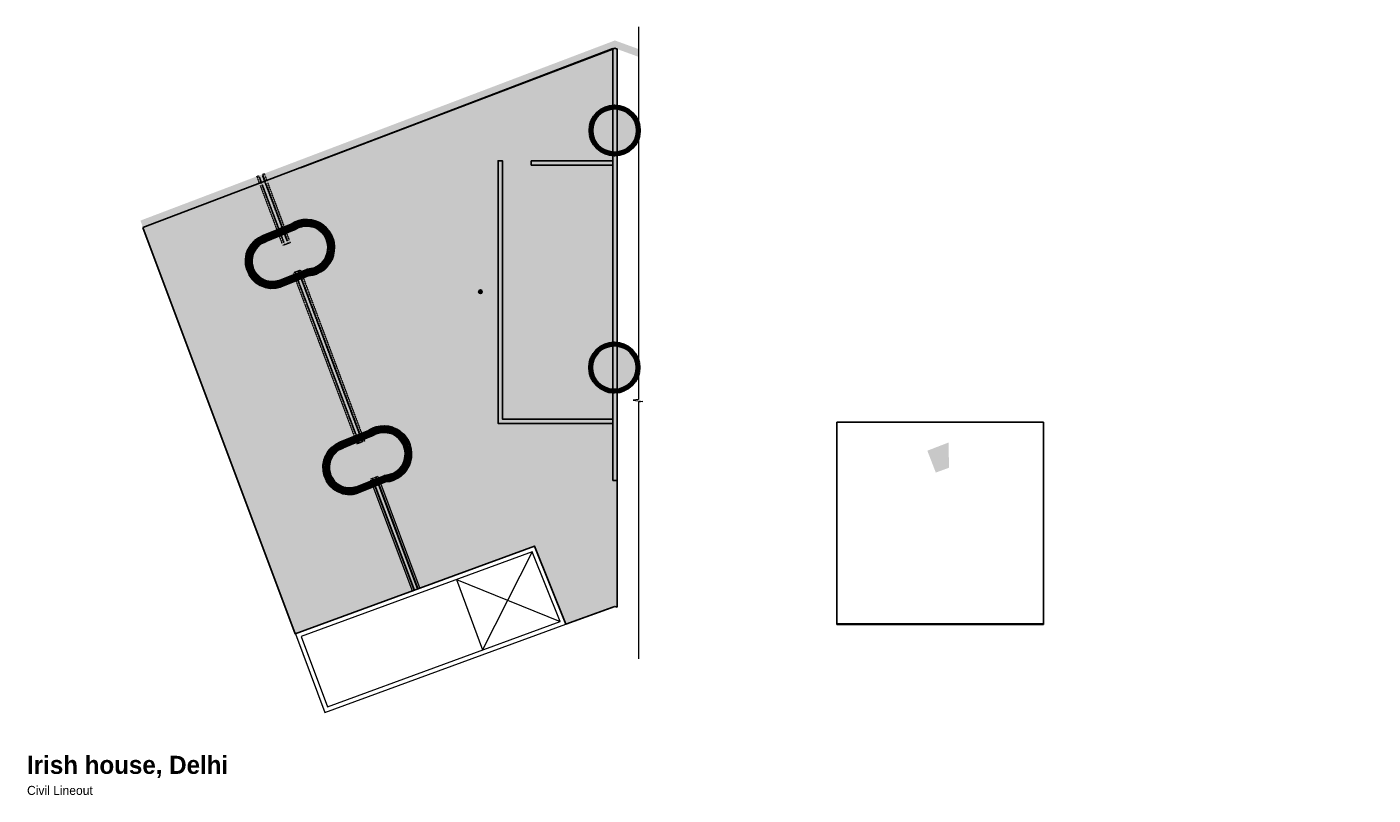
# Model space of a CAD drawing. Header units: millimetres. Extents: x -116878 to 389011, y -1241 to 103674.
# Tile 98 of 103: x 270692 to 317319, y 17061 to 43672. Entities that reach past the tile are written whole.
import ezdxf

# ---------------------------------------------------------------- set-up
doc = ezdxf.new("R2010")
doc.units = ezdxf.units.MM
doc.header["$MEASUREMENT"] = 0
doc.header["$XCLIPFRAME"] = 2
doc.linetypes.add('DASHED', pattern=[0.75, 0.5, -0.25])
doc.layers.get('0').update_dxf_attribs({"color": 252})
for name, color, linetype in [('00 Grey Dimension', 252, 'Continuous'), ('01 Cut Layer', 252, 'Continuous'), ('Flooring', 252, 'Continuous'), ('Wall', 252, 'Continuous')]:
    doc.layers.add(name, color=color, linetype=linetype)
for name, color, linetype, lineweight in [('02_Elevation 00', 252, 'Continuous', 9), ('A-GENM', 252, 'Continuous', 9), ('AFK_FORMAT', 252, 'Continuous', 9)]:
    doc.layers.add(name, color=color, linetype=linetype, lineweight=lineweight)
doc.styles.add('AFK_Format', font='txt', dxfattribs={"height": 1})
doc.styles.add('FKD_FORMAT', font='txt')
picture_1 = doc.add_image_def('image1.jpg', size_in_pixel=(805, 754))
pattern_1 = [(45, (16320.20389, 379.2587976), (-0.003479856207, 0.003479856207), [])]

# ---------------------------------------------------------------- blocks, each defined once
blk = doc.blocks.new('*E501', base_point=(1743, 199.4))
h = blk.add_hatch(color=209)
h.dxf.hatch_style = 1
h.paths.add_polyline_path([(1743, 753.8), (1950.7, 199.4), (2277.1, 319), (2319.5, 212.7), (2386.4, 237), (2389.6, 235.9), (2389.6, 997), (2386.6, 998.1)])
at = {"layer": 'Flooring', "color": 14}
blk.add_lwpolyline([(1743, 753.8), (1950.7, 199.4), (2277.1, 319), (2319.5, 212.7), (2386.4, 237), (2389.6, 235.9), (2389.6, 997), (2386.6, 998.1)], close=True, dxfattribs=at)
blk = doc.blocks.new('gfbgfhdgfhdgfhfhg')
at = {"layer": '00 Grey Dimension', "color": 6}
blk.add_lwpolyline([(13659, -69.2), (14084.8, 92.8)], dxfattribs=at)
blk = doc.blocks.new('common wall')
at = {"layer": 'Wall'}
h = blk.add_hatch(color=253, dxfattribs=at)
h.dxf.hatch_style = 1
h.paths.add_polyline_path([(15937.5, 335), (15943.5, 335), (15943.5, 923.3), (15940.5, 924.4), (15937.5, 923.3)])
at = {"layer": 'Wall', "transparency": 33554687}
h = blk.add_hatch(dxfattribs=at)
h.set_pattern_fill('ANSI31', color=253, scale=0.03937)
h.set_pattern_definition(pattern_1)
h.paths.add_polyline_path([(15937.5, 412.7), (15937.5, 418.6), (15787, 418.6), (15787, 771), (15781.1, 771), (15781.1, 412.7)])
h = blk.add_hatch(dxfattribs=at)
h.set_pattern_fill('ANSI31', color=253, scale=0.03937)
h.set_pattern_definition(pattern_1)
h.paths.add_polyline_path([(15826.4, 771), (15826.4, 765.1), (15937.5, 765.1), (15937.5, 771)])
at = {"layer": 'Wall'}
for points in [[(15937.5, 335), (15943.5, 335), (15943.5, 812.3), (15943.5, 923.3), (15940.5, 924.4), (15937.5, 923.3), (15937.5, 812.3)], [(15937.5, 412.7), (15937.5, 418.6), (15787, 418.6), (15787, 771), (15781.1, 771), (15781.1, 412.7)]]:
    blk.add_lwpolyline(points, close=True, dxfattribs=at)
blk.add_lwpolyline([(15826.4, 771), (15937.5, 771), (15937.5, 765.1), (15826.4, 765.1), (15826.4, 771)], dxfattribs=at)
blk = doc.blocks.new('EJC150-FF-01_New1 - EJC 150-47862421-Store 29 at Node L4 Level')
at = {"layer": 'A-GENM', "color": 10, "linetype": 'DASHED', "lineweight": 13}
for p, q in [((-135, 2516), (-75, 2516)), ((-135, 2516), (-135, 2456)), ((-135, 2441), (-135, 2241)), ((-75, 2516), (-71, 2516)), ((-75, 2516), (-75, 2456)), ((-75, 2441), (-75, 2241)), ((-50, 2456), (-50, 2466)), ((-50, 2241), (-50, 2441)), ((50, 2466), (50, 2456)), ((50, 2440), (50, 90)), ((71, 2516), (75, 2516)), ((75, 2516), (135, 2516)), ((75, 2516), (75, 2456)), ((75, 2440), (75, 2240)), ((135, 2516), (135, 2458)), ((135, 2438), (135, 2240)), ((-135, 2181), (-135, 91)), ((-75, 2181), (-75, 91)), ((-50, 91), (-50, 2181)), ((75, 2180), (75, 90)), ((135, 2180), (135, 90)), ((-135, 31), (-135, 0)), ((-75, 0), (-135, 0)), ((-75, 31), (-75, 0)), ((-50, 0), (-75, 0)), ((-50, 0), (-50, 31)), ((0, 0), (-50, 0)), ((50, 0), (0, 0)), ((50, 30), (50, 0)), ((75, 0), (50, 0)), ((75, 30), (75, 0)), ((135, 0), (75, 0)), ((135, 30), (135, 0))]:
    blk.add_line(p, q, dxfattribs=at)
blk = doc.blocks.new('EJC150-FF-01_New1 - EJC 150-47865287-Store 29 at Node L4 Level')
at = {"layer": 'A-GENM', "color": 10, "linetype": 'DASHED', "lineweight": 13}
for p, q in [((-135, 6213), (-135, 6205)), ((-135, 6203), (-135, 6202)), ((-135, 6200), (-135, 6100)), ((-135, 6040), (-135, 126)), ((-112, 6222), (-75, 6222)), ((-75, 6222), (-50, 6222)), ((-75, 6222), (-75, 6205)), ((-75, 6203), (-75, 6100)), ((-75, 6040), (-75, 126)), ((-50, 6222), (0, 6222)), ((-50, 6205), (-50, 6222)), ((-50, 6100), (-50, 6203)), ((-50, 126), (-50, 6040)), ((0, 6222), (50, 6222)), ((50, 6222), (75, 6222)), ((50, 6213), (50, 6205)), ((50, 6203), (50, 6202)), ((50, 6199), (50, 6100)), ((50, 6040), (50, 126)), ((75, 6222), (135, 6222)), ((75, 6213), (75, 6205)), ((75, 6203), (75, 6202)), ((75, 6199), (75, 6100)), ((75, 6040), (75, 126)), ((135, 6215), (135, 6207)), ((135, 6199), (135, 6100)), ((135, 6040), (135, 126)), ((-135, 66), (-135, 0)), ((-75, 0), (-126, 0)), ((-75, 66), (-75, 0)), ((-50, 0), (-75, 0)), ((-50, 0), (-50, 66)), ((0, 0), (-50, 0)), ((22, 0), (0, 0)), ((50, 66), (50, 0)), ((75, 66), (75, 0)), ((135, 0), (121, 0)), ((135, 66), (135, 0))]:
    blk.add_line(p, q, dxfattribs=at)
blk = doc.blocks.new('EJC150-FF-01_New1 - EJC 150-49176404-Store 29 at Node L4 Level')
at = {"layer": 'A-GENM', "color": 10, "lineweight": 13}
for p, q in [((-135, 4072), (-135, 4064)), ((-135, 4062), (-135, 4061)), ((-135, 4059), (-135, 3985)), ((-135, 3925), (-135, 0)), ((-113, 4081), (-75, 4081)), ((-75, 4081), (-50, 4081)), ((-75, 4081), (-75, 4064)), ((-75, 4062), (-75, 3985)), ((-75, 3925), (-75, 0)), ((-50, 4081), (0, 4081)), ((-50, 4064), (-50, 4081)), ((-50, 3985), (-50, 4062)), ((-50, 0), (-50, 3925)), ((0, 4081), (50, 4081)), ((50, 4081), (75, 4081)), ((50, 4072), (50, 4064)), ((50, 4062), (50, 4061)), ((50, 4059), (50, 3985)), ((50, 3925), (50, 0)), ((75, 4081), (135, 4081)), ((75, 4072), (75, 4064)), ((75, 4062), (75, 4061)), ((75, 4059), (75, 3985)), ((75, 3925), (75, 0)), ((135, 4075), (135, 4067)), ((135, 4059), (135, 3985)), ((135, 3925), (135, 0))]:
    blk.add_line(p, q, dxfattribs=at)
blk = doc.blocks.new('*E502', base_point=(600792, -1429))
at = {"color": 253, "lineweight": 15}
for name, p, rotation in [('EJC150-FF-01_New1 - EJC 150-47862421-Store 29 at Node L4 Level', (612609, 3110), 290.6020337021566), ('EJC150-FF-01_New1 - EJC 150-47865287-Store 29 at Node L4 Level', (605857, 580), 290.5560451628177), ('EJC150-FF-01_New1 - EJC 150-49176404-Store 29 at Node L4 Level', (600839, -1303), 290.5560451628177)]:
    blk.add_blockref(name, p, dxfattribs=dict(at, rotation=rotation))
blk = doc.blocks.new('*E503', base_point=(8409.5, -390.2))
h = blk.add_hatch(color=253)
h.dxf.hatch_style = 1
edge = h.paths.add_edge_path()
edge.add_arc((8910.7, 103.6), 32.2, 0, 360)
at = {"transparency": 33554687}
h = blk.add_hatch(color=254, dxfattribs=at)
h.dxf.hatch_style = 1
h.paths.add_polyline_path([(8432.6, -42.1), (8470.8, -26.6, -1.306499), (8493, -91.6), (8454.8, -107.1, -0.989421)])
h.paths.add_polyline_path([(8434, -45.8, 0.988753), (8453.4, -103.4), (8492.1, -87.7, 1.328728), (8472.7, -30.1)], flags=16)
h = blk.add_hatch(color=253)
h.dxf.hatch_style = 1
edge = h.paths.add_edge_path()
edge.add_line((8453.4, -103.4), (8492.1, -87.7))
edge.add_arc((8490.7, -56.1), 31.6, 272.5737, 484.7133)
edge.add_line((8472.7, -30.1), (8434, -45.8))
edge.add_arc((8444, -74.5), 30.4, 109.2915, 287.9955)
h = blk.add_hatch(color=253)
h.dxf.hatch_style = 1
edge = h.paths.add_edge_path()
edge.add_arc((8910.3, -219.7), 32.2, 0, 360)
h = blk.add_hatch(color=254, dxfattribs=at)
h.dxf.hatch_style = 1
h.paths.add_polyline_path([(8538, -323.5), (8576.2, -308, -1.306499), (8598.3, -373), (8560.2, -388.5, -0.989421)])
h.paths.add_polyline_path([(8539.4, -327.2), (8578, -311.5, -1.328728), (8597.5, -369.1), (8558.8, -384.8, -0.988753)], flags=16)
h = blk.add_hatch(color=253)
h.dxf.hatch_style = 1
edge = h.paths.add_edge_path()
edge.add_line((8558.8, -384.8), (8597.5, -369.1))
edge.add_arc((8596, -337.5), 31.6, 272.5737, 484.7133)
edge.add_line((8578, -311.5), (8539.4, -327.2))
edge.add_arc((8549.4, -355.9), 30.4, 109.2915, 287.9955)
at = {"layer": 'Wall', "color": 8, "lineweight": 80}
blk.add_lwpolyline([(8454.8, -107.3), (8493, -91.8, 1.305587), (8470.7, -26.5), (8432.5, -41.9, 0.989449)], format="xyb", close=True, dxfattribs=at)
at = {"layer": 'Wall', "lineweight": 80}
for points in [[(8454.8, -107.1), (8493, -91.6, 1.306499), (8470.8, -26.6), (8432.6, -42.1, 0.989421)], [(8453.4, -103.4), (8492.1, -87.7, 1.328728), (8472.7, -30.1), (8434, -45.8, 0.988753)], [(8560.2, -388.5), (8598.3, -373, 1.306499), (8576.2, -308), (8538, -323.5, 0.989421)], [(8558.8, -384.8), (8597.5, -369.1, 1.328728), (8578, -311.5), (8539.4, -327.2, 0.988753)]]:
    blk.add_lwpolyline(points, format="xyb", close=True, dxfattribs=at)
for centre in [(8910.7, 103.6), (8910.3, -219.7)]:
    blk.add_circle(centre, 32.2, dxfattribs=at)
blk = doc.blocks.new('pb 2')
blk.add_line((8695.3, -508.8), (8730.5, -605))
for points in [[(8801.7, -463.5), (8475.3, -583), (8515.5, -690.2), (8844.2, -569.7)], [(8798.3, -471.1), (8483.1, -586.6), (8519, -682.5), (8836.3, -566.2)]]:
    blk.add_lwpolyline(points, close=True)
blk = doc.blocks.new('*E504', base_point=(7907.6, -997.5))
at = {"layer": '02_Elevation 00', "color": 14}
for p, q in [((8230.6, -778.4), (8162.8, -912.3)), ((8127.6, -816.2), (8268.6, -873.6))]:
    blk.add_line(p, q, dxfattribs=at)
at = {"color": 14}
blk.add_blockref('pb 2', (-567.7, -307.3), dxfattribs=at)

msp = doc.modelspace()

# ---------------------------------------------------------------- hatches: boundary and pattern name
at = {"true_color": 0xadddf7, "transparency": 33554559}
h = msp.add_hatch(color=141, dxfattribs=at)
h.dxf.hatch_style = 1
h.paths.add_polyline_path([(291880, 42635), (291880, 42905), (291058, 43203), (274623, 36963), (274712, 36725), (291060, 42932)])
at = {"transparency": 33554636}
h = msp.add_hatch(color=10, dxfattribs=at)
h.dxf.hatch_style = 1
edge = h.paths.add_edge_path()
edge.add_arc((286402, 34495), 63.3, 0, 360)
h = msp.add_hatch(color=10, dxfattribs=at)
h.dxf.hatch_style = 1
edge = h.paths.add_edge_path()
edge.add_arc((286402, 34495), 63.3, 0, 360)
at = {"transparency": 33554559}
h = msp.add_hatch(color=10, dxfattribs=at)
h.dxf.hatch_style = 1
h.paths.add_polyline_path([(302173, 28233), (302630, 28400), (302617, 29276), (301880, 28991)])
h = msp.add_hatch(color=10, dxfattribs=at)
h.dxf.hatch_style = 1
h.paths.add_polyline_path([(302173, 28233), (302630, 28400), (302617, 29276), (301880, 28991)])

# ---------------------------------------------------------------- linework, layer by layer
at = {"color": 14}
for p, q in [((280165, 38788), (290984, 42922)), ((289482, 23027), (290984, 23574))]:
    msp.add_line(p, q, dxfattribs=at)
at = {"color": 10}
msp.add_circle((286402, 34495), 63.3, dxfattribs=at)
msp.add_circle((286402, 34495), 63.3, dxfattribs=at)
at = {"layer": '00 Grey Dimension', "color": 8}
msp.add_lwpolyline([(298748, 22989), (298748, 29978), (305903, 29978), (305903, 22989)], close=True, dxfattribs=at)
at = {"layer": '02_Elevation 00'}
msp.add_lwpolyline([(291880, 43672), (291880, 30765), (291690, 30742), (292029, 30697), (291880, 30673), (291880, 21779)], dxfattribs=at)

# ---------------------------------------------------------------- block references
at = {"color": 14, "xscale": 25.4, "yscale": 25.4, "zscale": 25.4}
msp.add_blockref('*E503', (278318, 27541), dxfattribs=at)
at = {"layer": '00 Grey Dimension', "xscale": 25.4, "yscale": 25.4, "zscale": 25.4}
msp.add_blockref('gfbgfhdgfhdgfhfhg', (-66769, 40547), dxfattribs=at)
at = {"layer": '02_Elevation 00', "color": 14, "xscale": 25.4, "yscale": 25.4, "zscale": 25.4}
msp.add_blockref('*E504', (279989, 19923), dxfattribs=at)
at = {"layer": 'Flooring', "color": 2, "xscale": 25.4, "yscale": 25.4, "zscale": 25.4}
msp.add_blockref('*E501', (274712, 22644), dxfattribs=at)
at = {"layer": 'Wall', "xscale": 25.4, "yscale": 25.4, "zscale": 25.4}
msp.add_blockref('common wall', (-113828, 19452), dxfattribs=at)
at = {"layer": 'Wall', "lineweight": 5, "xscale": 1.017698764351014, "yscale": 1.017698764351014, "zscale": 1.017698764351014, "rotation": 90}
msp.add_blockref('*E502', (284301, 24119), dxfattribs=at)

# ---------------------------------------------------------------- texts
at = {"color": 201, "insert": (270696, 18421), "char_height": 312.5, "width": 11685.51, "attachment_point": 1, "style": 'FKD_FORMAT'}
msp.add_mtext('{\\fIBM Plex Sans|b1|i0|c0|p34;\\H2x;\\C250;\\c3289650;Irish house, Delhi\\P\\fIBM Plex Sans|b0|i0|c0|p34;\\H0.5x;Civil Lineout }', dxfattribs=at)
at = {"layer": 'AFK_FORMAT', "insert": (355821, 25990), "char_height": 175.78, "attachment_point": 1, "style": 'AFK_Format'}
msp.add_mtext_dynamic_manual_height_columns('\\pi-221.36571;{\\fIBM Plex Sans|b1|i0|c0|p34;SYS}', width=9.28, gutter_width=125, heights=[0], dxfattribs=at)

# ---------------------------------------------------------------- pictures from other files: only their frames are drawn
at = {"layer": '01 Cut Layer'}
image = msp.add_image(picture_1, insert=(305903, 22339), size_in_units=(7639, 7155), rotation=90, dxfattribs=at)
image.set_boundary_path([(66.24, -0.5), (804.5, 753.5)])

doc.saveas('drawing.dxf')
